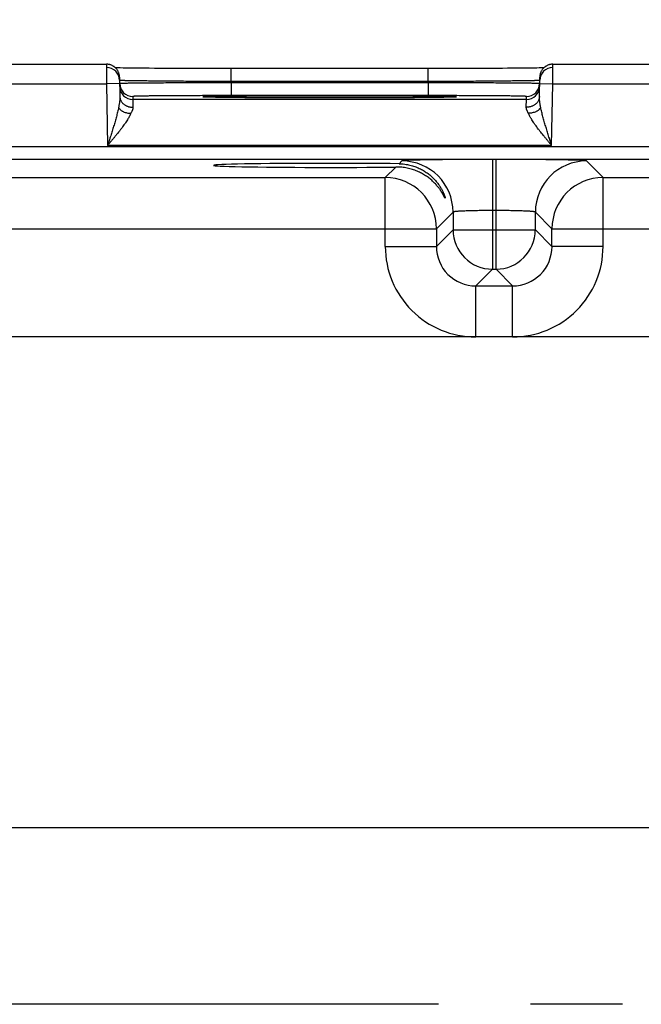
# Model space of a CAD drawing. Header units: inches. Extents: x 0 to 34, y 0 to 22.
# Tile 160 of 224: x 10.2 to 11.1, y 17.2 to 18.7. Entities that reach past the tile are written whole.
import ezdxf

# ---------------------------------------------------------------- set-up
doc = ezdxf.new("R2010")
doc.units = ezdxf.units.IN
doc.header["$LTSCALE"] = 1.87
doc.header["$MEASUREMENT"] = 0
doc.linetypes.add('CENTER', pattern=[0.6, 0.375, -0.075, 0.075, -0.075])
doc.layers.get('0').update_dxf_attribs({"linetype": 'CONTINUOUS'})
doc.layers.add('02___PRT_ALL_AXES', color=7, linetype='CONTINUOUS')
doc.layers.add('DIMENSIONS', color=7, linetype='CONTINUOUS')
doc.styles.get("Standard").update_dxf_attribs({"font": 'txt', "width": 0.8})
doc.dimstyles.new('DIMSTYLE_1', dxfattribs={"dimtxt": 0.125, "dimasz": 0.18, "dimexe": 0.125, "dimexo": 0.0625, "dimgap": 0.03125, "dimtad": 0, "dimtih": 1, "dimtoh": 1, "dimdec": 3, "dimzin": 4, "dimdsep": 46, "dimtxsty": 'STANDARD', "dimblk": '_FILLED', "dimblk1": '_FILLED', "dimblk2": '_FILLED', "dimcen": 0.09, "dimadec": 0, "dimazin": 0, "dimtp": 0.01, "dimtm": 0.01, "dimtfac": 1, "dimtdec": 3, "dimtofl": 0, "dimtmove": 0, "dimatfit": 3, "dimldrblk": '_FILLED', "dimfxl": 1, "dimtolj": 1, "dimtzin": 4, "dimarcsym": 0})

# ---------------------------------------------------------------- blocks, each defined once
blk = doc.blocks.new('*D24')
at = {"layer": 'DIMENSIONS', "color": 2, "linetype": 'CONTINUOUS'}
blk.add_line((15.3238, 17.4359), (15.3238, 19.3691), dxfattribs=at)
at = {"layer": 'DIMENSIONS', "color": 2, "linetype": 'CONTINUOUS', "insert": (15.2613, 19.4316), "char_height": 0.125, "width": 1.425, "attachment_point": 1, "rotation": 90, "line_spacing_factor": 0.9}
blk.add_mtext('9.671{\\Ftxt.shx;\\W1.000000;\\H0.125000; }[245.64]', dxfattribs=at)
blk = doc.blocks.new('_FILLED')
at = {"color": 0, "linetype": 'BYBLOCK'}
blk.add_solid([(0, 0), (-1, 0.1736), (-1, -0.1736)], dxfattribs=at)
blk = doc.blocks.new('*D25')
at = {"layer": 'DIMENSIONS', "color": 2, "linetype": 'CONTINUOUS'}
blk.add_line((20.5448, 17.4359), (20.5448, 19.3691), dxfattribs=at)
at = {"layer": 'DIMENSIONS', "color": 2, "linetype": 'CONTINUOUS', "insert": (20.4823, 19.4316), "char_height": 0.125, "width": 1.525, "attachment_point": 1, "rotation": 90, "line_spacing_factor": 0.9}
blk.add_mtext('14.892{\\Ftxt.shx;\\W1.000000;\\H0.125000; }[378.26]', dxfattribs=at)
blk = doc.blocks.new('*D31')
at = {"layer": 'DIMENSIONS', "color": 2, "linetype": 'CONTINUOUS'}
blk.add_line((21.7817, 18.0417), (21.7817, 19.3691), dxfattribs=at)
at = {"layer": 'DIMENSIONS', "color": 2, "linetype": 'CONTINUOUS', "insert": (21.7192, 19.4316), "char_height": 0.125, "width": 1.525, "attachment_point": 1, "rotation": 90, "line_spacing_factor": 0.9}
blk.add_mtext('16.129{\\Ftxt.shx;\\W1.000000;\\H0.125000; }[409.67]', dxfattribs=at)

msp = doc.modelspace()

# ---------------------------------------------------------------- linework, layer by layer
at = {"color": 7, "linetype": 'CONTINUOUS'}
for p, q in [((10.0802, 18.6816), (10.3292, 18.6816)), ((10.3292, 18.6816), (10.3294, 18.6516)), ((10.346, 18.676), (10.3431, 18.676)), ((10.35, 18.6759), (10.346, 18.676)), ((10.3548, 18.6758), (10.35, 18.6759)), ((10.3592, 18.6757), (10.3548, 18.6758)), ((10.3646, 18.6757), (10.3592, 18.6757)), ((10.3711, 18.6756), (10.3646, 18.6757)), ((10.3787, 18.6755), (10.3711, 18.6756)), ((10.3876, 18.6754), (10.3787, 18.6755)), ((10.3946, 18.6754), (10.3876, 18.6754)), ((10.4023, 18.6753), (10.3946, 18.6754)), ((10.4105, 18.6753), (10.4023, 18.6753)), ((10.4189, 18.6752), (10.4105, 18.6753)), ((10.4276, 18.6752), (10.4189, 18.6752)), ((10.4366, 18.6751), (10.4276, 18.6752)), ((10.4504, 18.6751), (10.4366, 18.6751)), ((10.4647, 18.675), (10.4504, 18.6751)), ((10.4794, 18.675), (10.4647, 18.675)), ((10.4943, 18.675), (10.4794, 18.675)), ((10.825, 18.675), (10.5144, 18.675)), ((10.5193, 18.6553), (10.5193, 18.675)), ((10.8201, 18.6553), (10.8201, 18.675)), ((10.8401, 18.675), (10.825, 18.675)), ((10.8551, 18.675), (10.8401, 18.675)), ((10.8699, 18.675), (10.8551, 18.675)), ((10.8844, 18.6751), (10.8699, 18.675)), ((10.8985, 18.6751), (10.8844, 18.6751)), ((10.9075, 18.6752), (10.8985, 18.6751)), ((10.9164, 18.6752), (10.9075, 18.6752)), ((10.925, 18.6752), (10.9164, 18.6752)), ((10.9332, 18.6753), (10.925, 18.6752)), ((10.9412, 18.6754), (10.9332, 18.6753)), ((10.9488, 18.6754), (10.9412, 18.6754)), ((10.9559, 18.6755), (10.9488, 18.6754)), ((10.9623, 18.6755), (10.9559, 18.6755)), ((10.9701, 18.6756), (10.9623, 18.6755)), ((10.9764, 18.6757), (10.9701, 18.6756)), ((10.9815, 18.6758), (10.9764, 18.6757)), ((10.9858, 18.6758), (10.9815, 18.6758)), ((10.9894, 18.6759), (10.9858, 18.6758)), ((10.9934, 18.676), (10.9894, 18.6759)), ((10.9963, 18.676), (10.9934, 18.676)), ((11.01, 18.6516), (11.0102, 18.6816)), ((11.0102, 18.6816), (11.2592, 18.6816)), ((10.3492, 18.662), (10.3497, 18.6322)), ((10.9897, 18.6322), (10.9902, 18.662)), ((10.08, 18.6516), (10.3294, 18.6516)), ((10.3494, 18.652), (10.3294, 18.6516)), ((10.3294, 18.6516), (10.331, 18.5578)), ((10.8201, 18.6553), (10.5193, 18.6553)), ((10.5193, 18.6553), (10.5193, 18.6534)), ((10.82, 18.6534), (10.5193, 18.6534)), ((10.5193, 18.6534), (10.5194, 18.6337)), ((10.8201, 18.6553), (10.82, 18.6534)), ((10.82, 18.6534), (10.82, 18.6337)), ((10.99, 18.652), (11.01, 18.6516)), ((11.0083, 18.5578), (11.01, 18.6516)), ((11.01, 18.6516), (11.2594, 18.6516)), ((10.3694, 18.6324), (10.3694, 18.6278)), ((10.4783, 18.6317), (10.4782, 18.6317)), ((10.4782, 18.6317), (10.4782, 18.6317)), ((10.4784, 18.6317), (10.4783, 18.6317)), ((10.4786, 18.6316), (10.4784, 18.6317)), ((10.4788, 18.6316), (10.4786, 18.6316)), ((10.479, 18.6316), (10.4788, 18.6316)), ((10.4794, 18.6316), (10.479, 18.6316)), ((10.48, 18.6316), (10.4794, 18.6316)), ((10.4807, 18.6315), (10.48, 18.6316)), ((10.4816, 18.6315), (10.4807, 18.6315)), ((10.4831, 18.6314), (10.4816, 18.6315)), ((10.4849, 18.6314), (10.4831, 18.6314)), ((10.4873, 18.6313), (10.4849, 18.6314)), ((10.4902, 18.6313), (10.4873, 18.6313)), ((10.4938, 18.6312), (10.4902, 18.6313)), ((10.4971, 18.6311), (10.4938, 18.6312)), ((10.5011, 18.6311), (10.4971, 18.6311)), ((10.5059, 18.631), (10.5011, 18.6311)), ((10.5115, 18.6309), (10.5059, 18.631)), ((10.518, 18.6308), (10.5115, 18.6309)), ((10.5257, 18.6308), (10.518, 18.6308)), ((10.82, 18.6337), (10.5194, 18.6337)), ((10.5351, 18.6307), (10.5257, 18.6308)), ((10.5425, 18.6306), (10.5351, 18.6307)), ((10.5505, 18.6306), (10.5425, 18.6306)), ((10.5587, 18.6305), (10.5505, 18.6306)), ((10.5673, 18.6305), (10.5587, 18.6305)), ((10.5762, 18.6304), (10.5673, 18.6305)), ((10.5853, 18.6304), (10.5762, 18.6304)), ((10.5947, 18.6303), (10.5853, 18.6304)), ((10.6091, 18.6303), (10.5947, 18.6303)), ((10.624, 18.6303), (10.6091, 18.6303)), ((10.6391, 18.6302), (10.624, 18.6303)), ((10.6544, 18.6302), (10.6391, 18.6302)), ((10.6697, 18.6302), (10.6544, 18.6302)), ((10.6849, 18.6302), (10.6697, 18.6302)), ((10.7001, 18.6302), (10.6849, 18.6302)), ((10.7152, 18.6303), (10.7001, 18.6302)), ((10.73, 18.6303), (10.7152, 18.6303)), ((10.7444, 18.6303), (10.73, 18.6303)), ((10.7537, 18.6304), (10.7444, 18.6303)), ((10.7628, 18.6304), (10.7537, 18.6304)), ((10.7717, 18.6305), (10.7628, 18.6304)), ((10.7802, 18.6305), (10.7717, 18.6305)), ((10.7885, 18.6306), (10.7802, 18.6305)), ((10.7964, 18.6306), (10.7885, 18.6306)), ((10.8039, 18.6307), (10.7964, 18.6306)), ((10.8112, 18.6307), (10.8039, 18.6307)), ((10.8178, 18.6308), (10.8112, 18.6307)), ((10.8235, 18.6309), (10.8178, 18.6308)), ((10.8283, 18.6309), (10.8235, 18.6309)), ((10.8344, 18.631), (10.8283, 18.6309)), ((10.8443, 18.6312), (10.8406, 18.6311)), ((10.8482, 18.6312), (10.8443, 18.6312)), ((10.8513, 18.6313), (10.8482, 18.6312)), ((10.8537, 18.6314), (10.8513, 18.6313)), ((10.8558, 18.6314), (10.8537, 18.6314)), ((10.8575, 18.6315), (10.8558, 18.6314)), ((10.8585, 18.6315), (10.8575, 18.6315)), ((10.8594, 18.6316), (10.8585, 18.6315)), ((10.8599, 18.6316), (10.8594, 18.6316)), ((10.8604, 18.6316), (10.8599, 18.6316)), ((10.8606, 18.6316), (10.8604, 18.6316)), ((10.8608, 18.6316), (10.8606, 18.6316)), ((10.861, 18.6317), (10.8608, 18.6316)), ((10.8611, 18.6317), (10.861, 18.6317)), ((10.8612, 18.6317), (10.8611, 18.6317)), ((10.8611, 18.6317), (10.8611, 18.6317)), ((10.8612, 18.6317), (10.8612, 18.6317)), ((10.9699, 18.6278), (10.97, 18.6324)), ((10.9699, 18.6278), (10.3694, 18.6278)), ((10.3694, 18.6278), (10.3697, 18.616)), ((10.9697, 18.616), (10.9699, 18.6278)), ((21.3484, 18.5556), (8.3781, 18.5556)), ((11.0083, 18.5578), (10.331, 18.5578)), ((21.3484, 18.5366), (8.3781, 18.5366)), ((10.7707, 18.5249), (10.7545, 18.5088)), ((10.7799, 18.5341), (10.7757, 18.5299)), ((10.9179, 18.5365), (10.9179, 18.3691)), ((10.9235, 18.5365), (10.9179, 18.5365)), ((10.9235, 18.3691), (10.9235, 18.5365)), ((11.0868, 18.5088), (11.0614, 18.5341)), ((10.1568, 18.5088), (10.7545, 18.5088)), ((10.7545, 18.4038), (10.7545, 18.5088)), ((11.0868, 18.4038), (11.0868, 18.5088)), ((11.0868, 18.5088), (11.6845, 18.5088)), ((10.8579, 18.4561), (10.8325, 18.4308)), ((10.8579, 18.4561), (10.8579, 18.4291)), ((10.9235, 18.4585), (10.9179, 18.4585)), ((10.9835, 18.4291), (10.9835, 18.4561)), ((11.0088, 18.4308), (10.9835, 18.4561)), ((10.0788, 18.4308), (10.8325, 18.4308)), ((10.8325, 18.4308), (10.8325, 18.4038)), ((10.8579, 18.4291), (10.8325, 18.4038)), ((10.8579, 18.4291), (10.9835, 18.4291)), ((10.9835, 18.4291), (11.0088, 18.4038)), ((11.0088, 18.4038), (11.0088, 18.4308)), ((11.0088, 18.4308), (11.7625, 18.4308)), ((10.7545, 18.4038), (10.8325, 18.4038)), ((11.0868, 18.4038), (11.0088, 18.4038)), ((10.9179, 18.3691), (10.8925, 18.3438)), ((10.9179, 18.3691), (10.9235, 18.3691)), ((10.9235, 18.3691), (10.9488, 18.3438)), ((10.8925, 18.2658), (10.8925, 18.3438)), ((10.8925, 18.3438), (10.9488, 18.3438)), ((10.9488, 18.2658), (10.9488, 18.3438)), ((21.1876, 18.2658), (8.521, 18.2658)), ((8.521, 17.5177), (21.1876, 17.5177))]:
    msp.add_line(p, q, dxfattribs=at)
for points in [[(10.3492, 18.662), (10.3492, 18.6629), (10.3491, 18.6639), (10.3489, 18.6648), (10.3488, 18.6657), (10.3486, 18.6666), (10.3483, 18.6675), (10.348, 18.6684), (10.3477, 18.6692), (10.3473, 18.6701), (10.3469, 18.6709), (10.3465, 18.6717), (10.346, 18.6725), (10.3455, 18.6733), (10.3449, 18.674), (10.3443, 18.6747), (10.3437, 18.6754), (10.343, 18.6761), (10.3423, 18.6767), (10.3416, 18.6773), (10.3409, 18.6779), (10.3401, 18.6784), (10.3393, 18.6789), (10.3385, 18.6793), (10.3377, 18.6798), (10.3368, 18.6801), (10.336, 18.6805), (10.3351, 18.6808), (10.3342, 18.681), (10.3333, 18.6812), (10.3324, 18.6814), (10.3315, 18.6815), (10.3305, 18.6816), (10.3296, 18.6816), (10.3292, 18.6816)], [(10.5144, 18.675), (10.4993, 18.675), (10.4943, 18.675)], [(11.0102, 18.6816), (11.0098, 18.6816), (11.0088, 18.6816), (11.0079, 18.6815), (11.007, 18.6814), (11.0061, 18.6812), (11.0052, 18.681), (11.0043, 18.6808), (11.0034, 18.6805), (11.0025, 18.6801), (11.0017, 18.6798), (11.0008, 18.6793), (11, 18.6789), (10.9992, 18.6784), (10.9985, 18.6779), (10.9977, 18.6773), (10.997, 18.6767), (10.9963, 18.6761), (10.9957, 18.6754), (10.9951, 18.6747), (10.9945, 18.674), (10.9939, 18.6733), (10.9934, 18.6725), (10.9929, 18.6717), (10.9924, 18.6709), (10.992, 18.6701), (10.9917, 18.6692), (10.9913, 18.6684), (10.991, 18.6675), (10.9908, 18.6666), (10.9906, 18.6657), (10.9904, 18.6648), (10.9903, 18.6639), (10.9902, 18.6629), (10.9902, 18.662)], [(10.8406, 18.6311), (10.8361, 18.631), (10.8344, 18.631)]]:
    msp.add_lwpolyline(points, dxfattribs=at)
for centre, radius, start, end in [((10.3293, 18.6566), 0.02, 1.3354, 90.0013), ((11.0101, 18.6566), 0.02, 89.9987, 178.6536), ((10.3694, 18.6524), 0.02, 181, 181.2436), ((10.3694, 18.6524), 0.02, 181.2449, 269.9994), ((10.3694, 18.6478), 0.02, 181.0012, 270.0013), ((10.9699, 18.6478), 0.02, 269.9987, 358.9988), ((10.97, 18.6524), 0.02, 270.0006, 358.7551), ((10.97, 18.6524), 0.02, 358.7564, 359), ((10.7799, 18.4561), 0.078, 0.0209, 89.9791), ((11.0615, 18.4561), 0.078, 90.0209, 179.9791), ((10.7545, 18.4308), 0.078, 0.0209, 89.9791), ((11.0868, 18.4308), 0.078, 90.0209, 179.9791), ((10.9179, 18.4292), 0.06, 180.0209, 269.9791), ((10.9234, 18.4292), 0.06, 270.0209, 359.9791), ((10.8925, 18.4038), 0.138, 179.9966, 270.0034), ((10.8925, 18.4037), 0.06, 179.9636, 270.0364), ((10.9488, 18.4038), 0.138, 269.9966, 0.0034), ((10.9489, 18.4037), 0.06, 269.9636, 0.0364)]:
    msp.add_arc(centre, radius, start, end, dxfattribs=at)
msp.add_ellipse((10.6697, 18.5274), major_axis=(0.1771, 0), ratio=0.017455, start_param=0.92934, end_param=5.318939, dxfattribs=at)
for points, knots in [([(10.5193, 18.6553), (10.5137, 18.6553), (10.5027, 18.6554), (10.4862, 18.6554), (10.4701, 18.6555), (10.4544, 18.6555), (10.4394, 18.6556), (10.4251, 18.6557), (10.4138, 18.6558), (10.4052, 18.6559), (10.3992, 18.6559), (10.3934, 18.656), (10.388, 18.6561), (10.3829, 18.6561), (10.3781, 18.6562), (10.3736, 18.6563), (10.3695, 18.6563), (10.3657, 18.6564), (10.3628, 18.6564), (10.3607, 18.6565), (10.3593, 18.6565), (10.3579, 18.6565), (10.3566, 18.6566), (10.3555, 18.6566), (10.3544, 18.6566), (10.3534, 18.6567), (10.3526, 18.6567), (10.3518, 18.6567), (10.3512, 18.6568), (10.3507, 18.6568), (10.3503, 18.6568), (10.3501, 18.6568), (10.3499, 18.6569), (10.3497, 18.6569), (10.3496, 18.6569), (10.3495, 18.6569), (10.3494, 18.6569), (10.3494, 18.6569), (10.3494, 18.6569), (10.3493, 18.6569), (10.3493, 18.657), (10.3493, 18.657), (10.3493, 18.657), (10.3493, 18.657), (10.3493, 18.657), (10.3493, 18.657)], [0, 0, 0, 0, 0.097983, 0.195025, 0.29019, 0.382562, 0.471254, 0.555409, 0.634219, 0.671379, 0.706923, 0.740764, 0.772821, 0.803017, 0.831279, 0.857539, 0.881733, 0.903804, 0.923698, 0.932814, 0.941368, 0.949355, 0.956771, 0.963611, 0.96987, 0.975546, 0.980634, 0.985132, 0.989038, 0.992349, 0.993781, 0.995063, 0.996197, 0.997181, 0.998015, 0.998701, 0.998988, 0.999238, 0.999451, 0.999627, 0.999768, 0.999874, 0.999915, 0.999949, 1, 1, 1, 1]), ([(10.5193, 18.6534), (10.5139, 18.6534), (10.503, 18.6534), (10.4868, 18.6533), (10.471, 18.6533), (10.4555, 18.6532), (10.4407, 18.6531), (10.4266, 18.653), (10.4134, 18.653), (10.4012, 18.6529), (10.3916, 18.6528), (10.3846, 18.6527), (10.3797, 18.6527), (10.3752, 18.6526), (10.3711, 18.6526), (10.3673, 18.6525), (10.3638, 18.6525), (10.3607, 18.6525), (10.3579, 18.6524), (10.3559, 18.6524), (10.3544, 18.6523), (10.3535, 18.6523), (10.3527, 18.6523), (10.3519, 18.6523), (10.3513, 18.6522), (10.3507, 18.6522), (10.3503, 18.6522), (10.35, 18.6522), (10.3499, 18.6522), (10.3497, 18.6521), (10.3496, 18.6521), (10.3495, 18.6521), (10.3495, 18.6521), (10.3494, 18.6521)], [0, 0, 0, 0, 0.096349, 0.191801, 0.285471, 0.376486, 0.463999, 0.547198, 0.625308, 0.697603, 0.763411, 0.793688, 0.822119, 0.848638, 0.873184, 0.895699, 0.916131, 0.934432, 0.950561, 0.96448, 0.970601, 0.976157, 0.981146, 0.985565, 0.989412, 0.992684, 0.995379, 0.99651, 0.997497, 0.998339, 0.999037, 0.99959, 1, 1, 1, 1]), ([(10.3494, 18.6521), (10.3494, 18.6521), (10.3494, 18.6521), (10.3494, 18.6521), (10.3494, 18.6521), (10.3494, 18.6521), (10.3494, 18.6521), (10.3494, 18.6521)], [0, 0, 0, 0, 0.404407, 0.700069, 0.808513, 0.892306, 1, 1, 1, 1]), ([(10.9899, 18.6521), (10.9899, 18.6521), (10.9899, 18.6521), (10.9898, 18.6521), (10.9896, 18.6521), (10.9895, 18.6522), (10.9893, 18.6522), (10.9891, 18.6522), (10.9887, 18.6522), (10.9881, 18.6522), (10.9875, 18.6523), (10.9867, 18.6523), (10.9859, 18.6523), (10.9849, 18.6523), (10.9835, 18.6524), (10.9814, 18.6524), (10.9787, 18.6525), (10.9756, 18.6525), (10.9721, 18.6525), (10.9683, 18.6526), (10.9641, 18.6526), (10.9596, 18.6527), (10.9548, 18.6527), (10.9477, 18.6528), (10.9382, 18.6529), (10.926, 18.653), (10.9127, 18.653), (10.8986, 18.6531), (10.8838, 18.6532), (10.8684, 18.6533), (10.8525, 18.6533), (10.8364, 18.6534), (10.8255, 18.6534), (10.82, 18.6534)], [0, 0, 0, 0, 0.00041, 0.000963, 0.001661, 0.002503, 0.003489, 0.004621, 0.007316, 0.010588, 0.014434, 0.018853, 0.023843, 0.029399, 0.03552, 0.049439, 0.065567, 0.083869, 0.104301, 0.126816, 0.151361, 0.17788, 0.206311, 0.236589, 0.302396, 0.374691, 0.452801, 0.536, 0.623514, 0.714529, 0.808198, 0.903651, 1, 1, 1, 1]), ([(10.9901, 18.657), (10.9901, 18.657), (10.9901, 18.657), (10.9901, 18.657), (10.9901, 18.657), (10.9901, 18.657), (10.99, 18.6569), (10.99, 18.6569), (10.99, 18.6569), (10.9899, 18.6569), (10.9899, 18.6569), (10.9898, 18.6569), (10.9896, 18.6569), (10.9894, 18.6569), (10.9893, 18.6568), (10.989, 18.6568), (10.9887, 18.6568), (10.9882, 18.6568), (10.9875, 18.6567), (10.9868, 18.6567), (10.9859, 18.6567), (10.985, 18.6566), (10.9839, 18.6566), (10.9827, 18.6566), (10.9815, 18.6565), (10.9801, 18.6565), (10.9787, 18.6565), (10.9765, 18.6564), (10.9736, 18.6564), (10.9699, 18.6563), (10.9658, 18.6563), (10.9613, 18.6562), (10.9565, 18.6561), (10.9514, 18.6561), (10.9459, 18.656), (10.9402, 18.6559), (10.9341, 18.6559), (10.9256, 18.6558), (10.9142, 18.6557), (10.8999, 18.6556), (10.8849, 18.6555), (10.8693, 18.6555), (10.8531, 18.6554), (10.8367, 18.6554), (10.8256, 18.6553), (10.8201, 18.6553)], [0, 0, 0, 0, 0.000051, 0.000085, 0.000126, 0.000232, 0.000373, 0.000549, 0.000762, 0.001012, 0.001299, 0.001985, 0.002819, 0.003803, 0.004937, 0.006219, 0.007651, 0.010962, 0.014867, 0.019366, 0.024454, 0.03013, 0.036389, 0.043229, 0.050645, 0.058632, 0.067186, 0.076302, 0.096196, 0.118267, 0.142461, 0.168721, 0.196983, 0.227179, 0.259236, 0.293077, 0.328621, 0.365781, 0.444591, 0.528746, 0.617438, 0.70981, 0.804975, 0.902017, 1, 1, 1, 1]), ([(10.99, 18.6521), (10.99, 18.6521), (10.99, 18.6521), (10.99, 18.6521), (10.99, 18.6521), (10.99, 18.6521), (10.9899, 18.6521), (10.9899, 18.6521)], [0, 0, 0, 0, 0.107695, 0.191488, 0.299931, 0.595594, 1, 1, 1, 1]), ([(10.3497, 18.6322), (10.3497, 18.6316), (10.3497, 18.6303), (10.3496, 18.6283), (10.3494, 18.6263), (10.3492, 18.6242), (10.3489, 18.6221), (10.3485, 18.62), (10.3482, 18.6179), (10.3479, 18.6164), (10.3478, 18.6157)], [0, 0, 0, 0, 0.116154, 0.235225, 0.357079, 0.481507, 0.608268, 0.737103, 0.86776, 1, 1, 1, 1]), ([(10.3497, 18.6322), (10.3497, 18.6317), (10.3498, 18.6306), (10.3501, 18.629), (10.3506, 18.6275), (10.3513, 18.6259), (10.3521, 18.6245), (10.3532, 18.6231), (10.3543, 18.6218), (10.3557, 18.6207), (10.3571, 18.6196), (10.3587, 18.6186), (10.3604, 18.6178), (10.3621, 18.6172), (10.364, 18.6166), (10.3658, 18.6162), (10.3678, 18.616), (10.3691, 18.616), (10.3697, 18.616)], [0, 0, 0, 0, 0.05666, 0.113558, 0.170923, 0.228958, 0.287836, 0.34769, 0.408614, 0.470654, 0.533815, 0.59806, 0.663313, 0.729467, 0.796382, 0.863898, 0.931835, 1, 1, 1, 1]), ([(10.5194, 18.6337), (10.5145, 18.6337), (10.5047, 18.6337), (10.4902, 18.6337), (10.4759, 18.6337), (10.4621, 18.6336), (10.4488, 18.6336), (10.4363, 18.6335), (10.4262, 18.6335), (10.4187, 18.6334), (10.4133, 18.6334), (10.4083, 18.6333), (10.4035, 18.6333), (10.3989, 18.6332), (10.3947, 18.6332), (10.3908, 18.6331), (10.3871, 18.6331), (10.3838, 18.633), (10.3813, 18.6329), (10.3794, 18.6329), (10.3781, 18.6329), (10.3769, 18.6328), (10.3758, 18.6328), (10.3748, 18.6328), (10.3739, 18.6328), (10.373, 18.6327), (10.3723, 18.6327), (10.3716, 18.6327), (10.371, 18.6326), (10.3705, 18.6326), (10.3702, 18.6326), (10.3699, 18.6325), (10.3698, 18.6325), (10.3696, 18.6325), (10.3696, 18.6325), (10.3695, 18.6325), (10.3695, 18.6325), (10.3694, 18.6325), (10.3694, 18.6325), (10.3694, 18.6325), (10.3694, 18.6325), (10.3694, 18.6324), (10.3694, 18.6324), (10.3694, 18.6324), (10.3694, 18.6324), (10.3694, 18.6324)], [0, 0, 0, 0, 0.098034, 0.195125, 0.290337, 0.382753, 0.47148, 0.555663, 0.63449, 0.671655, 0.707201, 0.741041, 0.773094, 0.803283, 0.831535, 0.857782, 0.881961, 0.904015, 0.923889, 0.932994, 0.941536, 0.949512, 0.956915, 0.963742, 0.969988, 0.97565, 0.980725, 0.985209, 0.989101, 0.992397, 0.995097, 0.996224, 0.997201, 0.998028, 0.998707, 0.998991, 0.999238, 0.999449, 0.999623, 0.999762, 0.999868, 0.999909, 0.999944, 0.999973, 1, 1, 1, 1]), ([(10.4782, 18.6316), (10.4781, 18.6316), (10.4778, 18.6317), (10.4775, 18.6317), (10.4772, 18.6317), (10.4769, 18.6317), (10.4767, 18.6318), (10.4765, 18.6318), (10.4763, 18.6318), (10.4762, 18.6318), (10.4761, 18.6318), (10.4761, 18.6318), (10.476, 18.6319), (10.476, 18.6319), (10.476, 18.6319), (10.476, 18.6319), (10.476, 18.6319), (10.476, 18.6319), (10.476, 18.6319), (10.476, 18.6319), (10.476, 18.6319), (10.476, 18.6319), (10.476, 18.6319), (10.4761, 18.6319), (10.4761, 18.632), (10.4762, 18.632), (10.4762, 18.632), (10.4763, 18.632), (10.4764, 18.632), (10.4765, 18.632), (10.4766, 18.632), (10.4768, 18.632), (10.477, 18.6321), (10.4773, 18.6321), (10.4777, 18.6321), (10.478, 18.6321), (10.4784, 18.6322), (10.4788, 18.6322), (10.4793, 18.6322), (10.48, 18.6322), (10.4809, 18.6323), (10.4822, 18.6323), (10.4835, 18.6324), (10.485, 18.6324), (10.4873, 18.6325), (10.4905, 18.6325), (10.4946, 18.6326), (10.4993, 18.6327), (10.5045, 18.6328), (10.5102, 18.6329), (10.5163, 18.6329), (10.5229, 18.633), (10.5299, 18.6331), (10.5373, 18.6331), (10.5451, 18.6332), (10.5532, 18.6332), (10.5617, 18.6333), (10.5736, 18.6334), (10.5891, 18.6334), (10.6084, 18.6335), (10.6285, 18.6336), (10.649, 18.6336), (10.6627, 18.6336), (10.6697, 18.6336)], [0, 0, 0, 0, 0.00192, 0.003663, 0.005229, 0.006618, 0.007829, 0.008863, 0.009721, 0.010401, 0.010676, 0.010907, 0.011096, 0.011242, 0.011349, 0.011389, 0.011423, 0.011452, 0.011482, 0.011515, 0.011556, 0.011662, 0.011809, 0.011997, 0.012228, 0.012502, 0.012821, 0.013183, 0.01359, 0.01404, 0.014535, 0.015658, 0.016957, 0.018434, 0.020089, 0.02192, 0.023928, 0.026112, 0.028473, 0.03101, 0.036608, 0.042902, 0.049888, 0.057562, 0.065919, 0.084654, 0.106037, 0.13001, 0.156501, 0.185432, 0.216724, 0.250283, 0.286011, 0.323809, 0.363563, 0.40516, 0.44848, 0.493397, 0.587497, 0.686371, 0.788875, 0.893823, 1, 1, 1, 1]), ([(10.6697, 18.6302), (10.6583, 18.6302), (10.6358, 18.6302), (10.6081, 18.6303), (10.5868, 18.6304), (10.5716, 18.6304), (10.5573, 18.6305), (10.5438, 18.6306), (10.5313, 18.6307), (10.5199, 18.6308), (10.5097, 18.6309), (10.5019, 18.631), (10.4964, 18.6311), (10.4927, 18.6312), (10.4894, 18.6313), (10.4865, 18.6313), (10.4839, 18.6314), (10.4819, 18.6315), (10.4806, 18.6315), (10.4797, 18.6316), (10.4789, 18.6316), (10.4784, 18.6316), (10.4782, 18.6316)], [0, 0, 0, 0, 0.178532, 0.351459, 0.434111, 0.51335, 0.58855, 0.659123, 0.724512, 0.784202, 0.837727, 0.884662, 0.905543, 0.924643, 0.941923, 0.957353, 0.9709, 0.982536, 0.987632, 0.992242, 0.996366, 1, 1, 1, 1]), ([(10.6697, 18.6336), (10.6766, 18.6336), (10.6904, 18.6336), (10.7109, 18.6336), (10.7309, 18.6335), (10.7502, 18.6334), (10.7657, 18.6334), (10.7777, 18.6333), (10.7861, 18.6332), (10.7943, 18.6332), (10.8021, 18.6331), (10.8095, 18.6331), (10.8165, 18.633), (10.823, 18.6329), (10.8292, 18.6329), (10.8348, 18.6328), (10.84, 18.6327), (10.8447, 18.6326), (10.8489, 18.6325), (10.8521, 18.6325), (10.8543, 18.6324), (10.8558, 18.6324), (10.8572, 18.6323), (10.8584, 18.6323), (10.8594, 18.6322), (10.8601, 18.6322), (10.8605, 18.6322), (10.861, 18.6322), (10.8613, 18.6321), (10.8617, 18.6321), (10.862, 18.6321), (10.8623, 18.6321), (10.8626, 18.632), (10.8628, 18.632), (10.8629, 18.632), (10.863, 18.632), (10.8631, 18.632), (10.8631, 18.632), (10.8632, 18.632), (10.8632, 18.632), (10.8633, 18.6319), (10.8633, 18.6319), (10.8634, 18.6319), (10.8634, 18.6319), (10.8634, 18.6319), (10.8634, 18.6319), (10.8634, 18.6319), (10.8634, 18.6319), (10.8634, 18.6319), (10.8634, 18.6319), (10.8634, 18.6319), (10.8633, 18.6319), (10.8633, 18.6318), (10.8633, 18.6318), (10.8632, 18.6318), (10.8631, 18.6318), (10.863, 18.6318), (10.8629, 18.6318), (10.8627, 18.6318), (10.8625, 18.6317), (10.8622, 18.6317), (10.8619, 18.6317), (10.8615, 18.6317), (10.8613, 18.6316), (10.8612, 18.6316)], [0, 0, 0, 0, 0.10617, 0.211111, 0.313609, 0.412477, 0.506573, 0.551488, 0.594807, 0.636403, 0.676157, 0.713955, 0.749684, 0.783244, 0.814537, 0.843471, 0.869964, 0.89394, 0.915327, 0.934066, 0.942425, 0.950102, 0.957091, 0.963388, 0.968988, 0.971526, 0.973889, 0.976075, 0.978085, 0.979918, 0.981574, 0.983052, 0.984354, 0.985478, 0.985973, 0.986425, 0.986832, 0.987195, 0.987515, 0.98779, 0.988022, 0.988211, 0.988358, 0.988466, 0.988506, 0.98854, 0.98857, 0.988599, 0.988632, 0.988672, 0.988778, 0.988924, 0.989111, 0.989341, 0.989615, 0.989933, 0.990294, 0.99115, 0.992182, 0.993391, 0.994778, 0.996342, 0.998082, 1, 1, 1, 1]), ([(10.8612, 18.6316), (10.8609, 18.6316), (10.8605, 18.6316), (10.8597, 18.6316), (10.8588, 18.6315), (10.8574, 18.6315), (10.8555, 18.6314), (10.8529, 18.6313), (10.8499, 18.6313), (10.8466, 18.6312), (10.843, 18.6311), (10.8374, 18.631), (10.8297, 18.6309), (10.8195, 18.6308), (10.8081, 18.6307), (10.7956, 18.6306), (10.7821, 18.6305), (10.7677, 18.6304), (10.7526, 18.6304), (10.7312, 18.6303), (10.7035, 18.6302), (10.6811, 18.6302), (10.6697, 18.6302)], [0, 0, 0, 0, 0.003631, 0.007751, 0.012359, 0.017452, 0.029083, 0.042625, 0.05805, 0.075327, 0.094422, 0.115301, 0.162232, 0.215754, 0.275442, 0.340832, 0.411406, 0.486611, 0.565854, 0.648512, 0.821452, 1, 1, 1, 1]), ([(10.97, 18.6324), (10.97, 18.6324), (10.97, 18.6324), (10.97, 18.6324), (10.97, 18.6324), (10.97, 18.6325), (10.97, 18.6325), (10.97, 18.6325), (10.9699, 18.6325), (10.9699, 18.6325), (10.9699, 18.6325), (10.9698, 18.6325), (10.9697, 18.6325), (10.9696, 18.6325), (10.9694, 18.6325), (10.9692, 18.6326), (10.9689, 18.6326), (10.9684, 18.6326), (10.9678, 18.6327), (10.9671, 18.6327), (10.9663, 18.6327), (10.9655, 18.6328), (10.9646, 18.6328), (10.9635, 18.6328), (10.9624, 18.6328), (10.9612, 18.6329), (10.9599, 18.6329), (10.9581, 18.6329), (10.9555, 18.633), (10.9522, 18.6331), (10.9486, 18.6331), (10.9447, 18.6332), (10.9404, 18.6332), (10.9359, 18.6333), (10.9311, 18.6333), (10.926, 18.6334), (10.9207, 18.6334), (10.9131, 18.6335), (10.9031, 18.6335), (10.8905, 18.6336), (10.8772, 18.6336), (10.8634, 18.6337), (10.8492, 18.6337), (10.8347, 18.6337), (10.8249, 18.6337), (10.82, 18.6337)], [0, 0, 0, 0, 0.000027, 0.000056, 0.000091, 0.000132, 0.000238, 0.000377, 0.000551, 0.000762, 0.001009, 0.001293, 0.001972, 0.002799, 0.003776, 0.004903, 0.007603, 0.010899, 0.014791, 0.019275, 0.02435, 0.030012, 0.036258, 0.043085, 0.050488, 0.058464, 0.067006, 0.076111, 0.095985, 0.118039, 0.142218, 0.168465, 0.196717, 0.226906, 0.258959, 0.292799, 0.328345, 0.36551, 0.444337, 0.52852, 0.617247, 0.709663, 0.804875, 0.901966, 1, 1, 1, 1]), ([(10.9897, 18.6322), (10.9896, 18.6317), (10.9896, 18.6306), (10.9892, 18.629), (10.9887, 18.6275), (10.9881, 18.6259), (10.9872, 18.6245), (10.9862, 18.6231), (10.985, 18.6218), (10.9837, 18.6207), (10.9823, 18.6196), (10.9807, 18.6186), (10.979, 18.6178), (10.9772, 18.6172), (10.9754, 18.6166), (10.9735, 18.6162), (10.9716, 18.616), (10.9703, 18.616), (10.9697, 18.616)], [0, 0, 0, 0, 0.05666, 0.113558, 0.170923, 0.228958, 0.287836, 0.34769, 0.408614, 0.470654, 0.533815, 0.59806, 0.663313, 0.729467, 0.796382, 0.863898, 0.931835, 1, 1, 1, 1]), ([(10.9916, 18.6157), (10.9915, 18.6164), (10.9912, 18.6179), (10.9908, 18.62), (10.9905, 18.6221), (10.9902, 18.6242), (10.9899, 18.6263), (10.9898, 18.6283), (10.9897, 18.6303), (10.9896, 18.6316), (10.9897, 18.6322)], [0, 0, 0, 0, 0.13224, 0.262897, 0.391732, 0.518491, 0.642922, 0.764775, 0.883846, 1, 1, 1, 1]), ([(10.3478, 18.6157), (10.3475, 18.6145), (10.347, 18.6122), (10.3462, 18.6087), (10.3453, 18.6051), (10.3443, 18.6015), (10.3433, 18.5979), (10.3423, 18.5943), (10.3413, 18.5907), (10.3402, 18.5871), (10.3391, 18.5834), (10.338, 18.5798), (10.3368, 18.5761), (10.3357, 18.5725), (10.3347, 18.5694), (10.3339, 18.567), (10.3334, 18.5651), (10.3328, 18.5633), (10.3322, 18.5615), (10.3316, 18.5596), (10.3312, 18.5584), (10.331, 18.5578)], [0, 0, 0, 0, 0.059251, 0.11935, 0.180143, 0.24151, 0.303358, 0.365611, 0.428205, 0.491089, 0.554216, 0.617547, 0.681046, 0.744681, 0.80842, 0.840321, 0.872238, 0.904167, 0.936106, 0.968052, 1, 1, 1, 1]), ([(10.3478, 18.6157), (10.3479, 18.6154), (10.3483, 18.6147), (10.349, 18.6138), (10.3498, 18.6129), (10.351, 18.6118), (10.3524, 18.6107), (10.3539, 18.6099), (10.3555, 18.609), (10.3577, 18.6082), (10.3605, 18.6074), (10.3634, 18.607), (10.3654, 18.6069), (10.3664, 18.6069)], [0, 0, 0, 0, 0.052352, 0.106034, 0.161167, 0.21783, 0.335781, 0.39712, 0.459933, 0.589534, 0.723643, 0.860962, 1, 1, 1, 1]), ([(10.3697, 18.616), (10.3697, 18.6156), (10.3697, 18.6149), (10.3695, 18.614), (10.3693, 18.6133), (10.3691, 18.6126), (10.3688, 18.6116), (10.3683, 18.6104), (10.3677, 18.6093), (10.3671, 18.6081), (10.3667, 18.6073), (10.3664, 18.6069)], [0, 0, 0, 0, 0.106963, 0.21891, 0.276933, 0.336335, 0.459222, 0.587385, 0.720491, 0.858156, 1, 1, 1, 1]), ([(10.9729, 18.6069), (10.9727, 18.6073), (10.9722, 18.6081), (10.9716, 18.6093), (10.9711, 18.6104), (10.9706, 18.6116), (10.9702, 18.6126), (10.97, 18.6133), (10.9698, 18.614), (10.9697, 18.6149), (10.9696, 18.6156), (10.9697, 18.616)], [0, 0, 0, 0, 0.141844, 0.27951, 0.412615, 0.540778, 0.663665, 0.723067, 0.78109, 0.893037, 1, 1, 1, 1]), ([(10.9916, 18.6157), (10.9914, 18.6154), (10.991, 18.6147), (10.9903, 18.6138), (10.9895, 18.6129), (10.9883, 18.6118), (10.987, 18.6107), (10.9855, 18.6099), (10.9838, 18.609), (10.9816, 18.6082), (10.9788, 18.6074), (10.9759, 18.607), (10.9739, 18.6069), (10.9729, 18.6069)], [0, 0, 0, 0, 0.052352, 0.106034, 0.161167, 0.21783, 0.335781, 0.39712, 0.459933, 0.589534, 0.723643, 0.860962, 1, 1, 1, 1]), ([(11.0083, 18.5578), (11.0082, 18.5584), (11.0078, 18.5596), (11.0072, 18.5615), (11.0066, 18.5633), (11.006, 18.5651), (11.0054, 18.567), (11.0046, 18.5694), (11.0037, 18.5725), (11.0025, 18.5761), (11.0014, 18.5798), (11.0003, 18.5834), (10.9992, 18.5871), (10.9981, 18.5907), (10.997, 18.5943), (10.996, 18.5979), (10.995, 18.6015), (10.9941, 18.6051), (10.9932, 18.6087), (10.9924, 18.6122), (10.9918, 18.6145), (10.9916, 18.6157)], [0, 0, 0, 0, 0.031948, 0.063894, 0.095833, 0.127762, 0.159679, 0.19158, 0.25532, 0.318954, 0.382453, 0.445784, 0.508911, 0.571795, 0.634389, 0.696642, 0.75849, 0.819857, 0.88065, 0.940749, 1, 1, 1, 1]), ([(10.3664, 18.6069), (10.3662, 18.6064), (10.3659, 18.6055), (10.3652, 18.604), (10.3645, 18.6026), (10.3637, 18.6011), (10.3629, 18.5996), (10.3617, 18.5976), (10.3601, 18.5951), (10.3584, 18.5926), (10.357, 18.5905), (10.3556, 18.5885), (10.3537, 18.5859), (10.3517, 18.5833), (10.3501, 18.5813), (10.3485, 18.5792), (10.3465, 18.5766), (10.3439, 18.5735), (10.3418, 18.5709), (10.3401, 18.5688), (10.3388, 18.5672), (10.3375, 18.5656), (10.3362, 18.5641), (10.3349, 18.5625), (10.3336, 18.5609), (10.3323, 18.5593), (10.3315, 18.5583), (10.331, 18.5578)], [0, 0, 0, 0, 0.025176, 0.051126, 0.077796, 0.105131, 0.133081, 0.161595, 0.220134, 0.280417, 0.311118, 0.342148, 0.405083, 0.46902, 0.501308, 0.533785, 0.599235, 0.665238, 0.731685, 0.765043, 0.798474, 0.831968, 0.865514, 0.8991, 0.932716, 0.966353, 1, 1, 1, 1]), ([(11.0083, 18.5578), (11.0079, 18.5583), (11.007, 18.5593), (11.0057, 18.5609), (11.0044, 18.5625), (11.0031, 18.5641), (11.0018, 18.5656), (11.0005, 18.5672), (10.9992, 18.5688), (10.9975, 18.5709), (10.9954, 18.5735), (10.9929, 18.5766), (10.9908, 18.5792), (10.9892, 18.5813), (10.9876, 18.5833), (10.9857, 18.5859), (10.9838, 18.5885), (10.9823, 18.5905), (10.9809, 18.5926), (10.9792, 18.5951), (10.9777, 18.5976), (10.9765, 18.5996), (10.9756, 18.6011), (10.9749, 18.6026), (10.9742, 18.604), (10.9735, 18.6055), (10.9731, 18.6064), (10.9729, 18.6069)], [0, 0, 0, 0, 0.033647, 0.067284, 0.1009, 0.134486, 0.168032, 0.201526, 0.234957, 0.268315, 0.334762, 0.400766, 0.466215, 0.498692, 0.53098, 0.594917, 0.657852, 0.688882, 0.719583, 0.779866, 0.838405, 0.866919, 0.894869, 0.922204, 0.948874, 0.974824, 1, 1, 1, 1]), ([(10.846, 18.4775), (10.846, 18.4775), (10.8459, 18.4775), (10.8459, 18.4775), (10.8459, 18.4774), (10.8459, 18.4774), (10.8459, 18.4774), (10.8459, 18.4774), (10.8459, 18.4774), (10.8459, 18.4774), (10.8458, 18.4774), (10.8458, 18.4774), (10.8458, 18.4775), (10.8457, 18.4775), (10.8457, 18.4776), (10.8456, 18.4777), (10.8455, 18.4779), (10.8454, 18.478), (10.8453, 18.4782), (10.8452, 18.4785), (10.845, 18.4787), (10.8449, 18.4789), (10.8448, 18.4792), (10.8445, 18.4796), (10.8442, 18.4802), (10.8439, 18.4809), (10.8434, 18.4817), (10.843, 18.4825), (10.8425, 18.4834), (10.842, 18.4843), (10.8414, 18.4853), (10.8408, 18.4863), (10.8402, 18.4873), (10.8393, 18.4887), (10.838, 18.4904), (10.8365, 18.4926), (10.8348, 18.4948), (10.8329, 18.497), (10.8309, 18.4992), (10.8288, 18.5014), (10.8258, 18.5043), (10.8216, 18.5079), (10.816, 18.5118), (10.8099, 18.5154), (10.8044, 18.5181), (10.7996, 18.5199), (10.7959, 18.5212), (10.792, 18.5223), (10.788, 18.5233), (10.7839, 18.524), (10.7796, 18.5245), (10.7752, 18.5248), (10.7722, 18.5249), (10.7707, 18.5249)], [0, 0, 0, 0, 0.000407, 0.000746, 0.00102, 0.001238, 0.001416, 0.001583, 0.001775, 0.002014, 0.002314, 0.00268, 0.003116, 0.003624, 0.004856, 0.006377, 0.008184, 0.010273, 0.012635, 0.015264, 0.018151, 0.021288, 0.024665, 0.028272, 0.036141, 0.04482, 0.054239, 0.064331, 0.075035, 0.086297, 0.098068, 0.110304, 0.122967, 0.136023, 0.163202, 0.19165, 0.221222, 0.251814, 0.283347, 0.315765, 0.349033, 0.418017, 0.490252, 0.565803, 0.644819, 0.685702, 0.727532, 0.770341, 0.814157, 0.859009, 0.904921, 0.951913, 1, 1, 1, 1]), ([(10.7757, 18.5299), (10.7771, 18.5299), (10.7799, 18.5298), (10.7841, 18.5293), (10.7882, 18.5287), (10.7921, 18.5279), (10.7959, 18.5269), (10.7995, 18.5257), (10.803, 18.5244), (10.8064, 18.5229), (10.8096, 18.5213), (10.8137, 18.519), (10.8184, 18.5159), (10.8236, 18.5119), (10.8282, 18.5076), (10.8316, 18.5038), (10.8341, 18.5007), (10.8358, 18.4984), (10.8373, 18.4962), (10.8388, 18.4939), (10.8401, 18.4917), (10.8413, 18.4895), (10.8423, 18.4874), (10.8433, 18.4853), (10.8439, 18.4837), (10.8444, 18.4825), (10.8447, 18.4817), (10.845, 18.4809), (10.8453, 18.4802), (10.8455, 18.4796), (10.8456, 18.479), (10.8458, 18.4785), (10.8458, 18.4782), (10.8459, 18.4781), (10.8459, 18.4779), (10.8459, 18.4777), (10.8459, 18.4776), (10.846, 18.4776), (10.846, 18.4775)], [0, 0, 0, 0, 0.045848, 0.090638, 0.134397, 0.177155, 0.218947, 0.259811, 0.299782, 0.338898, 0.377193, 0.414702, 0.487453, 0.557361, 0.624534, 0.688972, 0.720131, 0.750534, 0.780127, 0.808833, 0.83655, 0.863141, 0.888426, 0.912168, 0.934064, 0.944202, 0.953728, 0.96258, 0.970691, 0.977993, 0.984413, 0.989882, 0.992239, 0.994335, 0.996163, 0.997719, 0.998997, 1, 1, 1, 1]), ([(10.9179, 18.5365), (10.9157, 18.5365), (10.9112, 18.5365), (10.9023, 18.5365), (10.8914, 18.5365), (10.8784, 18.5364), (10.8658, 18.5363), (10.8537, 18.5362), (10.8422, 18.5361), (10.8314, 18.536), (10.8229, 18.5358), (10.8166, 18.5357), (10.8122, 18.5356), (10.808, 18.5356), (10.8041, 18.5355), (10.8004, 18.5354), (10.7971, 18.5353), (10.794, 18.5352), (10.7912, 18.5351), (10.7891, 18.535), (10.7875, 18.5349), (10.7864, 18.5348), (10.7855, 18.5348), (10.7846, 18.5347), (10.7837, 18.5347), (10.783, 18.5346), (10.7823, 18.5345), (10.7818, 18.5345), (10.7813, 18.5344), (10.7809, 18.5344), (10.7806, 18.5343), (10.7805, 18.5343), (10.7803, 18.5343), (10.7802, 18.5343), (10.7801, 18.5342), (10.78, 18.5342), (10.78, 18.5342), (10.78, 18.5342), (10.7799, 18.5342), (10.7799, 18.5341), (10.7799, 18.5341)], [0, 0, 0, 0, 0.048507, 0.0969, 0.192887, 0.287057, 0.378524, 0.466425, 0.549935, 0.628265, 0.700679, 0.734453, 0.766499, 0.796737, 0.8251, 0.851522, 0.875938, 0.898292, 0.918533, 0.936614, 0.944829, 0.952488, 0.959588, 0.966125, 0.972095, 0.977495, 0.98232, 0.986569, 0.99024, 0.993333, 0.994663, 0.995849, 0.996891, 0.997789, 0.998546, 0.999163, 0.99942, 0.999644, 0.999837, 1, 1, 1, 1]), ([(11.0614, 18.5341), (11.0614, 18.5341), (11.0614, 18.5342), (11.0614, 18.5342), (11.0614, 18.5342), (11.0613, 18.5342), (11.0613, 18.5342), (11.0612, 18.5343), (11.061, 18.5343), (11.0609, 18.5343), (11.0607, 18.5343), (11.0605, 18.5344), (11.0601, 18.5344), (11.0596, 18.5345), (11.059, 18.5345), (11.0584, 18.5346), (11.0576, 18.5347), (11.0568, 18.5347), (11.0559, 18.5348), (11.0549, 18.5348), (11.0539, 18.5349), (11.0523, 18.535), (11.0502, 18.5351), (11.0474, 18.5352), (11.0443, 18.5353), (11.0409, 18.5354), (11.0373, 18.5355), (11.0334, 18.5356), (11.0292, 18.5356), (11.0248, 18.5357), (11.0184, 18.5358), (11.0099, 18.536), (10.9991, 18.5361), (10.9877, 18.5362), (10.9756, 18.5363), (10.963, 18.5364), (10.95, 18.5365), (10.939, 18.5365), (10.9302, 18.5365), (10.9257, 18.5365), (10.9235, 18.5365)], [0, 0, 0, 0, 0.000163, 0.000356, 0.00058, 0.000837, 0.001454, 0.002211, 0.003109, 0.004151, 0.005337, 0.006667, 0.00976, 0.013431, 0.01768, 0.022505, 0.027905, 0.033875, 0.040412, 0.047512, 0.055171, 0.063386, 0.081467, 0.101708, 0.124062, 0.148478, 0.1749, 0.203263, 0.233501, 0.265547, 0.299321, 0.371735, 0.450065, 0.533575, 0.621476, 0.712943, 0.807113, 0.9031, 0.951493, 1, 1, 1, 1]), ([(10.9179, 18.4585), (10.916, 18.4585), (10.9121, 18.4585), (10.9064, 18.4585), (10.9007, 18.4584), (10.8952, 18.4583), (10.8908, 18.4583), (10.8874, 18.4582), (10.8841, 18.4581), (10.8803, 18.458), (10.8766, 18.4579), (10.8738, 18.4577), (10.8719, 18.4577), (10.8701, 18.4576), (10.8684, 18.4575), (10.8668, 18.4574), (10.8654, 18.4573), (10.864, 18.4572), (10.8628, 18.4571), (10.8617, 18.457), (10.8608, 18.4568), (10.8601, 18.4568), (10.8596, 18.4567), (10.8592, 18.4566), (10.859, 18.4566), (10.8587, 18.4565), (10.8585, 18.4564), (10.8583, 18.4564), (10.8582, 18.4563), (10.8581, 18.4563), (10.858, 18.4563), (10.858, 18.4562), (10.8579, 18.4562), (10.8579, 18.4562), (10.8579, 18.4561)], [0, 0, 0, 0, 0.096721, 0.192531, 0.286526, 0.377822, 0.465558, 0.507833, 0.548912, 0.627099, 0.699386, 0.733104, 0.765099, 0.795296, 0.823625, 0.85002, 0.87442, 0.896771, 0.917021, 0.935125, 0.951044, 0.964748, 0.970761, 0.976212, 0.981099, 0.985423, 0.989185, 0.992389, 0.995044, 0.996171, 0.997167, 0.998039, 0.998794, 1, 1, 1, 1]), ([(10.9835, 18.4561), (10.9834, 18.4562), (10.9834, 18.4562), (10.9834, 18.4562), (10.9833, 18.4563), (10.9833, 18.4563), (10.9832, 18.4563), (10.9831, 18.4564), (10.9829, 18.4564), (10.9827, 18.4565), (10.9824, 18.4566), (10.9821, 18.4566), (10.9818, 18.4567), (10.9813, 18.4568), (10.9806, 18.4568), (10.9796, 18.457), (10.9786, 18.4571), (10.9773, 18.4572), (10.976, 18.4573), (10.9745, 18.4574), (10.973, 18.4575), (10.9713, 18.4576), (10.9694, 18.4577), (10.9675, 18.4577), (10.9648, 18.4579), (10.9611, 18.458), (10.9572, 18.4581), (10.954, 18.4582), (10.9506, 18.4583), (10.9461, 18.4583), (10.9406, 18.4584), (10.935, 18.4585), (10.9293, 18.4585), (10.9254, 18.4585), (10.9235, 18.4585)], [0, 0, 0, 0, 0.001206, 0.001961, 0.002833, 0.003829, 0.004956, 0.007611, 0.010815, 0.014577, 0.018901, 0.023788, 0.029239, 0.035252, 0.048956, 0.064875, 0.082979, 0.103229, 0.12558, 0.14998, 0.176375, 0.204704, 0.234901, 0.266896, 0.300614, 0.372901, 0.451088, 0.492167, 0.534442, 0.622178, 0.713474, 0.807469, 0.903279, 1, 1, 1, 1])]:
    msp.add_open_spline(points, degree=3, knots=knots, dxfattribs=at)
for points in [[(10.3694, 18.6324), (10.3694, 18.6324), (10.3694, 18.6324), (10.3694, 18.6324)], [(10.97, 18.6324), (10.97, 18.6324), (10.97, 18.6324), (10.97, 18.6324)]]:
    msp.add_open_spline(points, degree=3, dxfattribs=at)
at = {"layer": '02___PRT_ALL_AXES', "color": 7, "linetype": 'CENTER'}
msp.add_line((15.3238, 17.2483), (8.931, 17.2483), dxfattribs=at)

# ---------------------------------------------------------------- dimensions: what is measured, and where the dimension line sits
at = {"layer": 'DIMENSIONS', "color": 2, "linetype": 'CONTINUOUS'}
for feature_location, offset, origin, picture, middle in [((20.5448, 17.4359), (0, 1.9332), (5.6528, 17.3734), '*D25', (20.5448, 20.1941)), ((21.7817, 18.0417), (0, 1.3275), (5.6528, 17.9788), '*D31', (21.7817, 20.1941)), ((15.3238, 17.4359), (0, 1.9332), (5.6528, 17.3734), '*D24', (15.3238, 20.1441))]:
    dim = msp.add_ordinate_dim(feature_location=feature_location, offset=offset, dtype=1, origin=origin, dimstyle='DIMSTYLE_1', dxfattribs=at)
    dim.commit()
    dim.dimension.update_dxf_attribs({"geometry": picture, "text_midpoint": middle})

doc.saveas('drawing.dxf')
